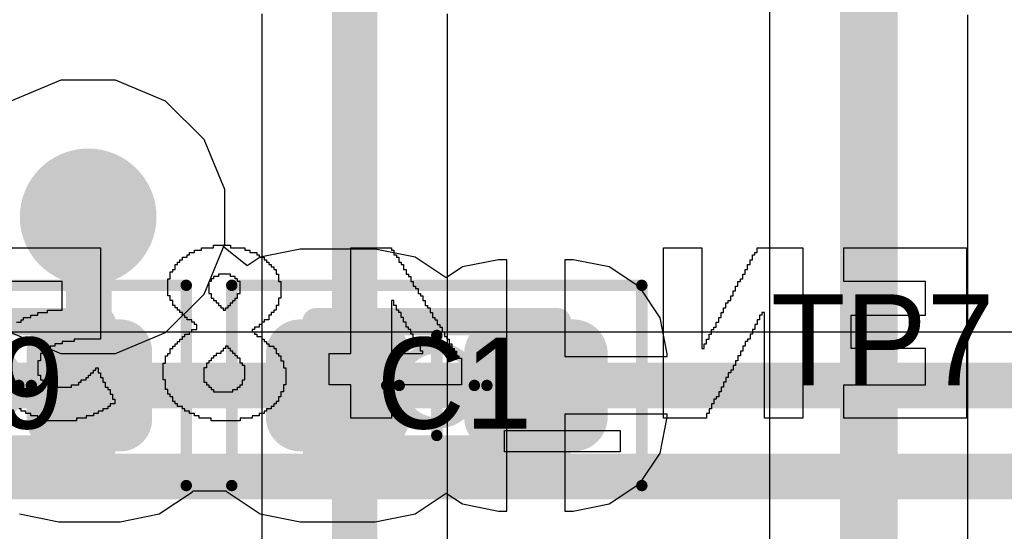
# Model space of a CAD drawing. Header units: millimetres. Extents: x -0.08 to 3.17, y -0.08 to 4.88.
# Tile 179 of 256: x 1.09 to 1.26, y 3.02 to 3.11. Entities that reach past the tile are written whole.
import ezdxf

# ---------------------------------------------------------------- set-up
doc = ezdxf.new("R2010")
doc.units = ezdxf.units.MM
doc.header["$MEASUREMENT"] = 0
for name, color, linetype in [('BottomLayer', 5, 'Continuous'), ('BottomOverlay', 54, 'Continuous'), ('Mechanical13', 56, 'Continuous'), ('Mechanical15', 56, 'Continuous'), ('Mechanical2', 216, 'Continuous'), ('MidLayer1', 16, 'Continuous'), ('MidLayer2', 76, 'Continuous'), ('MultiLayer', 9, 'Continuous'), ('TopLayer', 1, 'Continuous'), ('TopPaste', 8, 'Continuous'), ('TopSolder', 216, 'Continuous'), ('ViaHoleLayer', 16, 'Continuous')]:
    doc.layers.add(name, color=color, linetype=linetype)

# ---------------------------------------------------------------- blocks, each defined once
blk = doc.blocks.new('CAP_0402_532')
at = {"layer": 'Mechanical13', "const_width": 0.00472}
for points in [[(-0.02087, 0.01102), (0.02087, 0.01102)], [(-0.02087, -0.01102), (-0.02087, 0.01102)], [(0.02087, -0.01102), (0.02087, 0.01102)], [(-0.02087, -0.01102), (0.02087, -0.01102)]]:
    blk.add_lwpolyline(points, dxfattribs=at)
at = {"layer": 'Mechanical13', "const_width": 0.00236}
for points in [[(-0.02205, 0.01102, 1), (-0.01969, 0.01102, 1)], [(-0.02205, 0.01102, 1), (-0.01969, 0.01102, 1)], [(0.01969, 0.01102, 1), (0.02205, 0.01102, 1)], [(0.01969, 0.01102, 1), (0.02205, 0.01102, 1)], [(-0.02205, -0.01102, 1), (-0.01969, -0.01102, 1)], [(-0.02205, -0.01102, 1), (-0.01969, -0.01102, 1)], [(0.01969, -0.01102, 1), (0.02205, -0.01102, 1)], [(0.01969, -0.01102, 1), (0.02205, -0.01102, 1)]]:
    blk.add_lwpolyline(points, format="xyb", close=True, dxfattribs=at)
at = {"layer": 'Mechanical15', "const_width": 0.00197}
for points in [[(-0.03543, 0.01732), (0.03543, 0.01732)], [(-0.03543, -0.01732), (-0.03543, 0.01732)], [(0.03543, -0.01732), (0.03543, 0.01732)], [(0, -0.00866), (0, 0.00866)], [(-0.00866, 0), (0.00866, 0)], [(-0.03543, -0.01732), (0.03543, -0.01732)]]:
    blk.add_lwpolyline(points, dxfattribs=at)
at = {"layer": 'Mechanical15'}
for points, const_width in [([(-0.03593, 0.01732, 1), (-0.03494, 0.01732, 1)], 0.000984), ([(-0.03593, 0.01732, 1), (-0.03494, 0.01732, 1)], 0.000984), ([(0.03494, 0.01732, 1), (0.03593, 0.01732, 1)], 0.000984), ([(0.03494, 0.01732, 1), (0.03593, 0.01732, 1)], 0.000984), ([(-0.00049, 0.00866, 1), (0.00049, 0.00866, 1)], 0.000984), ([(0.0065, 0, 1), (-0.0065, 0, 1)], 0.00197), ([(-0.00915, 0, 1), (-0.00817, 0, 1)], 0.000984), ([(-0.00699, 0, 1), (-0.006, 0, 1)], 0.000984), ([(0.006, 0, 1), (0.00699, 0, 1)], 0.000984), ([(0.00817, 0, 1), (0.00915, 0, 1)], 0.000984), ([(-0.00049, -0.00866, 1), (0.00049, -0.00866, 1)], 0.000984), ([(-0.03593, -0.01732, 1), (-0.03494, -0.01732, 1)], 0.000984), ([(-0.03593, -0.01732, 1), (-0.03494, -0.01732, 1)], 0.000984), ([(0.03494, -0.01732, 1), (0.03593, -0.01732, 1)], 0.000984), ([(0.03494, -0.01732, 1), (0.03593, -0.01732, 1)], 0.000984)]:
    blk.add_lwpolyline(points, format="xyb", close=True, dxfattribs=dict(at, const_width=const_width))
at = {"layer": 'TopLayer', "const_width": 0.00594}
for points in [[(-0.02656, 0.00548, 1), (-0.02062, 0.00548, 1)], [(-0.01363, 0.00548, 1), (-0.00769, 0.00548, 1)], [(0.00769, 0.00548, 1), (0.01363, 0.00548, 1)], [(0.02062, 0.00548, 1), (0.02656, 0.00548, 1)], [(-0.02656, -0.00548, 1), (-0.02062, -0.00548, 1)], [(-0.01363, -0.00548, 1), (-0.00769, -0.00548, 1)], [(0.00769, -0.00548, 1), (0.01363, -0.00548, 1)], [(0.02062, -0.00548, 1), (0.02656, -0.00548, 1)]]:
    blk.add_lwpolyline(points, format="xyb", close=True, dxfattribs=at)
at = {"layer": 'TopLayer'}
for points in [[(-0.01066, 0.01142), (-0.02359, 0.01142), (-0.01066, -0.01142), (-0.02359, -0.01142)], [(0.01066, -0.01142), (0.02359, -0.01142), (0.01066, 0.01142), (0.02359, 0.01142)], [(-0.00472, 0.00548), (-0.02953, 0.00548), (-0.00472, -0.00548), (-0.02953, -0.00548)], [(0.00472, -0.00548), (0.02953, -0.00548), (0.00472, 0.00548), (0.02953, 0.00548)]]:
    blk.add_solid(points, dxfattribs=at)
at = {"layer": 'TopPaste', "const_width": 0.00594}
for points in [[(-0.02656, 0.00548, 1), (-0.02062, 0.00548, 1)], [(-0.01363, 0.00548, 1), (-0.00769, 0.00548, 1)], [(0.00769, 0.00548, 1), (0.01363, 0.00548, 1)], [(0.02062, 0.00548, 1), (0.02656, 0.00548, 1)], [(-0.02656, -0.00548, 1), (-0.02062, -0.00548, 1)], [(-0.01363, -0.00548, 1), (-0.00769, -0.00548, 1)], [(0.00769, -0.00548, 1), (0.01363, -0.00548, 1)], [(0.02062, -0.00548, 1), (0.02656, -0.00548, 1)]]:
    blk.add_lwpolyline(points, format="xyb", close=True, dxfattribs=at)
at = {"layer": 'TopPaste'}
for points in [[(-0.01066, 0.01142), (-0.02359, 0.01142), (-0.01066, -0.01142), (-0.02359, -0.01142)], [(0.01066, -0.01142), (0.02359, -0.01142), (0.01066, 0.01142), (0.02359, 0.01142)], [(-0.00472, 0.00548), (-0.02953, 0.00548), (-0.00472, -0.00548), (-0.02953, -0.00548)], [(0.00472, -0.00548), (0.02953, -0.00548), (0.00472, 0.00548), (0.02953, 0.00548)]]:
    blk.add_solid(points, dxfattribs=at)
at = {"layer": 'TopSolder', "const_width": 0.00594}
for points in [[(-0.02656, 0.00548, 1), (-0.02062, 0.00548, 1)], [(-0.01363, 0.00548, 1), (-0.00769, 0.00548, 1)], [(0.00769, 0.00548, 1), (0.01363, 0.00548, 1)], [(0.02062, 0.00548, 1), (0.02656, 0.00548, 1)], [(-0.02656, -0.00548, 1), (-0.02062, -0.00548, 1)], [(-0.01363, -0.00548, 1), (-0.00769, -0.00548, 1)], [(0.00769, -0.00548, 1), (0.01363, -0.00548, 1)], [(0.02062, -0.00548, 1), (0.02656, -0.00548, 1)]]:
    blk.add_lwpolyline(points, format="xyb", close=True, dxfattribs=at)
at = {"layer": 'TopSolder'}
for points in [[(-0.01066, 0.01142), (-0.02359, 0.01142), (-0.01066, -0.01142), (-0.02359, -0.01142)], [(0.01066, -0.01142), (0.02359, -0.01142), (0.01066, 0.01142), (0.02359, 0.01142)], [(-0.00472, 0.00548), (-0.02953, 0.00548), (-0.00472, -0.00548), (-0.02953, -0.00548)], [(0.00472, -0.00548), (0.02953, -0.00548), (0.00472, 0.00548), (0.02953, 0.00548)]]:
    blk.add_solid(points, dxfattribs=at)
blk = doc.blocks.new('RES_0402_538')
at = {"layer": 'Mechanical13', "const_width": 0.00472}
for points in [[(-0.02087, 0.01102), (0.02087, 0.01102)], [(-0.02087, -0.01102), (-0.02087, 0.01102)], [(0.02087, -0.01102), (0.02087, 0.01102)], [(-0.02087, -0.01102), (0.02087, -0.01102)]]:
    blk.add_lwpolyline(points, dxfattribs=at)
at = {"layer": 'Mechanical13', "const_width": 0.00236}
for points in [[(-0.02205, 0.01102, 1), (-0.01969, 0.01102, 1)], [(-0.02205, 0.01102, 1), (-0.01969, 0.01102, 1)], [(0.01969, 0.01102, 1), (0.02205, 0.01102, 1)], [(0.01969, 0.01102, 1), (0.02205, 0.01102, 1)], [(-0.02205, -0.01102, 1), (-0.01969, -0.01102, 1)], [(-0.02205, -0.01102, 1), (-0.01969, -0.01102, 1)], [(0.01969, -0.01102, 1), (0.02205, -0.01102, 1)], [(0.01969, -0.01102, 1), (0.02205, -0.01102, 1)]]:
    blk.add_lwpolyline(points, format="xyb", close=True, dxfattribs=at)
at = {"layer": 'Mechanical15', "const_width": 0.00197}
for points in [[(-0.03543, 0.01732), (0.03543, 0.01732)], [(-0.03543, -0.01732), (-0.03543, 0.01732)], [(0.03543, -0.01732), (0.03543, 0.01732)], [(0, -0.00866), (0, 0.00866)], [(-0.00866, 0), (0.00866, 0)], [(-0.03543, -0.01732), (0.03543, -0.01732)]]:
    blk.add_lwpolyline(points, dxfattribs=at)
at = {"layer": 'Mechanical15'}
for points, const_width in [([(-0.03593, 0.01732, 1), (-0.03494, 0.01732, 1)], 0.000984), ([(-0.03593, 0.01732, 1), (-0.03494, 0.01732, 1)], 0.000984), ([(0.03494, 0.01732, 1), (0.03593, 0.01732, 1)], 0.000984), ([(0.03494, 0.01732, 1), (0.03593, 0.01732, 1)], 0.000984), ([(-0.00049, 0.00866, 1), (0.00049, 0.00866, 1)], 0.000984), ([(0.0065, 0, 1), (-0.0065, 0, 1)], 0.00197), ([(-0.00915, 0, 1), (-0.00817, 0, 1)], 0.000984), ([(-0.00699, 0, 1), (-0.006, 0, 1)], 0.000984), ([(0.006, 0, 1), (0.00699, 0, 1)], 0.000984), ([(0.00817, 0, 1), (0.00915, 0, 1)], 0.000984), ([(-0.00049, -0.00866, 1), (0.00049, -0.00866, 1)], 0.000984), ([(-0.03593, -0.01732, 1), (-0.03494, -0.01732, 1)], 0.000984), ([(-0.03593, -0.01732, 1), (-0.03494, -0.01732, 1)], 0.000984), ([(0.03494, -0.01732, 1), (0.03593, -0.01732, 1)], 0.000984), ([(0.03494, -0.01732, 1), (0.03593, -0.01732, 1)], 0.000984)]:
    blk.add_lwpolyline(points, format="xyb", close=True, dxfattribs=dict(at, const_width=const_width))
at = {"layer": 'TopLayer', "const_width": 0.00552}
for points in [[(-0.02677, 0.0059, 1), (-0.02125, 0.0059, 1)], [(-0.01616, 0.0059, 1), (-0.01063, 0.0059, 1)], [(0.01063, 0.0059, 1), (0.01616, 0.0059, 1)], [(0.02125, 0.0059, 1), (0.02677, 0.0059, 1)], [(-0.02677, -0.0059, 1), (-0.02125, -0.0059, 1)], [(-0.01616, -0.0059, 1), (-0.01063, -0.0059, 1)], [(0.01063, -0.0059, 1), (0.01616, -0.0059, 1)], [(0.02125, -0.0059, 1), (0.02677, -0.0059, 1)]]:
    blk.add_lwpolyline(points, format="xyb", close=True, dxfattribs=at)
at = {"layer": 'TopLayer'}
for points in [[(-0.0134, 0.01142), (-0.02401, 0.01142), (-0.0134, -0.01142), (-0.02401, -0.01142)], [(0.0134, -0.01142), (0.02401, -0.01142), (0.0134, 0.01142), (0.02401, 0.01142)], [(-0.00787, 0.0059), (-0.02953, 0.0059), (-0.00787, -0.0059), (-0.02953, -0.0059)], [(0.00787, -0.0059), (0.02953, -0.0059), (0.00787, 0.0059), (0.02953, 0.0059)]]:
    blk.add_solid(points, dxfattribs=at)
at = {"layer": 'TopPaste', "const_width": 0.00552}
for points in [[(-0.02677, 0.0059, 1), (-0.02125, 0.0059, 1)], [(-0.01616, 0.0059, 1), (-0.01063, 0.0059, 1)], [(0.01063, 0.0059, 1), (0.01616, 0.0059, 1)], [(0.02125, 0.0059, 1), (0.02677, 0.0059, 1)], [(-0.02677, -0.0059, 1), (-0.02125, -0.0059, 1)], [(-0.01616, -0.0059, 1), (-0.01063, -0.0059, 1)], [(0.01063, -0.0059, 1), (0.01616, -0.0059, 1)], [(0.02125, -0.0059, 1), (0.02677, -0.0059, 1)]]:
    blk.add_lwpolyline(points, format="xyb", close=True, dxfattribs=at)
at = {"layer": 'TopPaste'}
for points in [[(-0.0134, 0.01142), (-0.02401, 0.01142), (-0.0134, -0.01142), (-0.02401, -0.01142)], [(0.0134, -0.01142), (0.02401, -0.01142), (0.0134, 0.01142), (0.02401, 0.01142)], [(-0.00787, 0.0059), (-0.02953, 0.0059), (-0.00787, -0.0059), (-0.02953, -0.0059)], [(0.00787, -0.0059), (0.02953, -0.0059), (0.00787, 0.0059), (0.02953, 0.0059)]]:
    blk.add_solid(points, dxfattribs=at)
at = {"layer": 'TopSolder', "const_width": 0.00552}
for points in [[(-0.02677, 0.0059, 1), (-0.02125, 0.0059, 1)], [(-0.01616, 0.0059, 1), (-0.01063, 0.0059, 1)], [(0.01063, 0.0059, 1), (0.01616, 0.0059, 1)], [(0.02125, 0.0059, 1), (0.02677, 0.0059, 1)], [(-0.02677, -0.0059, 1), (-0.02125, -0.0059, 1)], [(-0.01616, -0.0059, 1), (-0.01063, -0.0059, 1)], [(0.01063, -0.0059, 1), (0.01616, -0.0059, 1)], [(0.02125, -0.0059, 1), (0.02677, -0.0059, 1)]]:
    blk.add_lwpolyline(points, format="xyb", close=True, dxfattribs=at)
at = {"layer": 'TopSolder'}
for points in [[(-0.0134, 0.01142), (-0.02401, 0.01142), (-0.0134, -0.01142), (-0.02401, -0.01142)], [(0.0134, -0.01142), (0.02401, -0.01142), (0.0134, 0.01142), (0.02401, 0.01142)], [(-0.00787, 0.0059), (-0.02953, 0.0059), (-0.00787, -0.0059), (-0.02953, -0.0059)], [(0.00787, -0.0059), (0.02953, -0.0059), (0.00787, 0.0059), (0.02953, 0.0059)]]:
    blk.add_solid(points, dxfattribs=at)

msp = doc.modelspace()

# ---------------------------------------------------------------- linework, layer by layer
at = {"layer": 'BottomLayer'}
for p, q in [((1.13117, 3.10761), (1.13117, 2.89988)), ((1.16328, 2.90653), (1.16328, 3.10761)), ((1.09646, 3.0961), (1.08778, 3.09251)), ((1.10586, 3.0961), (1.09646, 3.0961)), ((1.11454, 3.09251), (1.10586, 3.0961)), ((1.12119, 3.08586), (1.11454, 3.09251)), ((1.12478, 3.07718), (1.12119, 3.08586)), ((1.12478, 3.06778), (1.12478, 3.07718)), ((1.12119, 3.0591), (1.12478, 3.06778)), ((1.11454, 3.05246), (1.12119, 3.0591)), ((1.08778, 3.05246), (1.09646, 3.04886)), ((1.10586, 3.04886), (1.11454, 3.05246)), ((1.09646, 3.04886), (1.10586, 3.04886))]:
    msp.add_line(p, q, dxfattribs=at)
at = {"layer": 'BottomLayer', "const_width": 0.00787}
msp.add_lwpolyline([(1.14723, 2.89988), (1.14723, 3.21003)], dxfattribs=at)
at = {"layer": 'BottomLayer', "const_width": 0.01181}
msp.add_lwpolyline([(1.09526, 3.07248, 1), (1.10707, 3.07248, 1)], format="xyb", close=True, dxfattribs=at)
at = {"layer": 'BottomOverlay'}
for p, q in [((1.08626, 3.06713), (1.1033, 3.06713)), ((1.1033, 3.06713), (1.1033, 3.05715)), ((1.11952, 3.0663), (1.11952, 3.06672)), ((1.11952, 3.06672), (1.12076, 3.06672)), ((1.12076, 3.06672), (1.12076, 3.06713)), ((1.12076, 3.06713), (1.12284, 3.06713)), ((1.12284, 3.06713), (1.12284, 3.06755)), ((1.12284, 3.06755), (1.12575, 3.06755)), ((1.12575, 3.06755), (1.12575, 3.06713)), ((1.12575, 3.06713), (1.12825, 3.06713)), ((1.12825, 3.06713), (1.12825, 3.06672)), ((1.12825, 3.06672), (1.12908, 3.06672)), ((1.12908, 3.06672), (1.12908, 3.0663)), ((1.14654, 3.04884), (1.14654, 3.06713)), ((1.14654, 3.06713), (1.1536, 3.06713)), ((1.1536, 3.06713), (1.1536, 3.06672)), ((1.1536, 3.06672), (1.15402, 3.06672)), ((1.15402, 3.06672), (1.15402, 3.06588)), ((1.20058, 3.03762), (1.20058, 3.06713)), ((1.20058, 3.06713), (1.20723, 3.06713)), ((1.20723, 3.06713), (1.20723, 3.04967)), ((1.21679, 3.0663), (1.21679, 3.06713)), ((1.21679, 3.06713), (1.22469, 3.06713)), ((1.22469, 3.06713), (1.22469, 3.03762)), ((1.23176, 3.06339), (1.23176, 3.06713)), ((1.23176, 3.06713), (1.25296, 3.06713)), ((1.25296, 3.06713), (1.25296, 3.03762)), ((1.11702, 3.06464), (1.11702, 3.06505)), ((1.11702, 3.06505), (1.11744, 3.06505)), ((1.11744, 3.06505), (1.11744, 3.06547)), ((1.11744, 3.06547), (1.11827, 3.06547)), ((1.11827, 3.06547), (1.11827, 3.06588)), ((1.11827, 3.06588), (1.11868, 3.06588)), ((1.11868, 3.06588), (1.11868, 3.0663)), ((1.11868, 3.0663), (1.11952, 3.0663)), ((1.12908, 3.0663), (1.12949, 3.0663)), ((1.12949, 3.0663), (1.12991, 3.0663)), ((1.12991, 3.0663), (1.13032, 3.0663)), ((1.13032, 3.0663), (1.13032, 3.06588)), ((1.13032, 3.06588), (1.13074, 3.06588)), ((1.13074, 3.06588), (1.13074, 3.06547)), ((1.13074, 3.06547), (1.13157, 3.06547)), ((1.13157, 3.06547), (1.13157, 3.06505)), ((1.13157, 3.06505), (1.13199, 3.06505)), ((1.13199, 3.06505), (1.13199, 3.06464)), ((1.15402, 3.06588), (1.15444, 3.06588)), ((1.15444, 3.06588), (1.15444, 3.06547)), ((1.15444, 3.06547), (1.15485, 3.06547)), ((1.15485, 3.06547), (1.15485, 3.06464)), ((1.21555, 3.06422), (1.21555, 3.06505)), ((1.21555, 3.06505), (1.21596, 3.06505)), ((1.21596, 3.06547), (1.21596, 3.06588)), ((1.21596, 3.06588), (1.21638, 3.06588)), ((1.21596, 3.06505), (1.21596, 3.06547)), ((1.21638, 3.06588), (1.21638, 3.0663)), ((1.21638, 3.0663), (1.21679, 3.0663)), ((1.11577, 3.06297), (1.11577, 3.06339)), ((1.11577, 3.06339), (1.11619, 3.06339)), ((1.11619, 3.06339), (1.11619, 3.06422)), ((1.11619, 3.06422), (1.11661, 3.06422)), ((1.11661, 3.06422), (1.11661, 3.06464)), ((1.11661, 3.06464), (1.11702, 3.06464)), ((1.13199, 3.06464), (1.1324, 3.06464)), ((1.1324, 3.06464), (1.1324, 3.06422)), ((1.1324, 3.06422), (1.13282, 3.06422)), ((1.13282, 3.06422), (1.13282, 3.06381)), ((1.13282, 3.06381), (1.13323, 3.06381)), ((1.13323, 3.06381), (1.13323, 3.06339)), ((1.13323, 3.06339), (1.13365, 3.06339)), ((1.13365, 3.06339), (1.13365, 3.06256)), ((1.15485, 3.06464), (1.15527, 3.06464)), ((1.15527, 3.06464), (1.15527, 3.06422)), ((1.15527, 3.06422), (1.15568, 3.06422)), ((1.15568, 3.06422), (1.15568, 3.06339)), ((1.15568, 3.06339), (1.1561, 3.06339)), ((1.1561, 3.06339), (1.1561, 3.06256)), ((1.21471, 3.06256), (1.21471, 3.06339)), ((1.21471, 3.06339), (1.21513, 3.06339)), ((1.21513, 3.06339), (1.21513, 3.06422)), ((1.21513, 3.06422), (1.21555, 3.06422)), ((1.23176, 3.06297), (1.23176, 3.06339)), ((1.11494, 3.05882), (1.11494, 3.06173)), ((1.11494, 3.06173), (1.11536, 3.06173)), ((1.11536, 3.06173), (1.11536, 3.06297)), ((1.11536, 3.06297), (1.11577, 3.06297)), ((1.12284, 3.06173), (1.12243, 3.06173)), ((1.12243, 3.06173), (1.12243, 3.06131)), ((1.12367, 3.06214), (1.12284, 3.06214)), ((1.12284, 3.06214), (1.12284, 3.06173)), ((1.12575, 3.06256), (1.12367, 3.06256)), ((1.12367, 3.06256), (1.12367, 3.06214)), ((1.12575, 3.06214), (1.12575, 3.06256)), ((1.12658, 3.06214), (1.12575, 3.06214)), ((1.12658, 3.06173), (1.12658, 3.06214)), ((1.127, 3.06173), (1.12658, 3.06173)), ((1.127, 3.06131), (1.127, 3.06173)), ((1.13365, 3.06256), (1.13407, 3.06256)), ((1.13407, 3.06256), (1.13407, 3.06131)), ((1.1561, 3.06256), (1.15651, 3.06256)), ((1.15651, 3.06256), (1.15651, 3.06214)), ((1.15651, 3.06214), (1.15693, 3.06214)), ((1.15693, 3.06214), (1.15693, 3.06131)), ((1.21388, 3.06131), (1.21388, 3.06173)), ((1.21388, 3.06173), (1.2143, 3.06173)), ((1.2143, 3.06173), (1.2143, 3.06256)), ((1.2143, 3.06256), (1.21471, 3.06256)), ((1.23176, 3.06131), (1.23176, 3.06297)), ((1.09665, 3.06131), (1.08626, 3.06131)), ((1.09665, 3.05632), (1.09665, 3.06131)), ((1.12243, 3.06131), (1.12201, 3.06131)), ((1.12201, 3.06131), (1.12201, 3.05923)), ((1.12741, 3.06131), (1.127, 3.06131)), ((1.12741, 3.05923), (1.12741, 3.06131)), ((1.13407, 3.06131), (1.13448, 3.06131)), ((1.13448, 3.06131), (1.13448, 3.0584)), ((1.15693, 3.06131), (1.15735, 3.06131)), ((1.15735, 3.06131), (1.15735, 3.06048)), ((1.15735, 3.06048), (1.15776, 3.06048)), ((1.15776, 3.06048), (1.15776, 3.06006)), ((1.15776, 3.06006), (1.15818, 3.06006)), ((1.15818, 3.06006), (1.15818, 3.05923)), ((1.21305, 3.05965), (1.21305, 3.06048)), ((1.21305, 3.06048), (1.21347, 3.06048)), ((1.21347, 3.06048), (1.21347, 3.06131)), ((1.21347, 3.06131), (1.21388, 3.06131)), ((1.24589, 3.06131), (1.23176, 3.06131)), ((1.24589, 3.05549), (1.24589, 3.06131)), ((1.11536, 3.05882), (1.11494, 3.05882)), ((1.11536, 3.05799), (1.11536, 3.05882)), ((1.12201, 3.05923), (1.12243, 3.05923)), ((1.12243, 3.05923), (1.12243, 3.0584)), ((1.12243, 3.0584), (1.12284, 3.0584)), ((1.12284, 3.0584), (1.12284, 3.05799)), ((1.12658, 3.0584), (1.127, 3.0584)), ((1.12658, 3.05799), (1.12658, 3.0584)), ((1.127, 3.0584), (1.127, 3.05923)), ((1.127, 3.05923), (1.12741, 3.05923)), ((1.13448, 3.0584), (1.13407, 3.0584)), ((1.13407, 3.0584), (1.13407, 3.05715)), ((1.15818, 3.05923), (1.15859, 3.05923)), ((1.15859, 3.05923), (1.15859, 3.05882)), ((1.15859, 3.05882), (1.15901, 3.05882)), ((1.15901, 3.05882), (1.15901, 3.05799)), ((1.21222, 3.05799), (1.21222, 3.05882)), ((1.21222, 3.05882), (1.21264, 3.05882)), ((1.21264, 3.05882), (1.21264, 3.05965)), ((1.21264, 3.05965), (1.21305, 3.05965)), ((1.09416, 3.05591), (1.09416, 3.05632)), ((1.09416, 3.05632), (1.09665, 3.05632)), ((1.1033, 3.05715), (1.1033, 3.05674)), ((1.1033, 3.05674), (1.1033, 3.05133)), ((1.11577, 3.05799), (1.11536, 3.05799)), ((1.11577, 3.05715), (1.11577, 3.05799)), ((1.11619, 3.05715), (1.11577, 3.05715)), ((1.11619, 3.05674), (1.11619, 3.05715)), ((1.11661, 3.05674), (1.11619, 3.05674)), ((1.11661, 3.05632), (1.11661, 3.05674)), ((1.11702, 3.05632), (1.11661, 3.05632)), ((1.11702, 3.05591), (1.11702, 3.05632)), ((1.12284, 3.05799), (1.12326, 3.05799)), ((1.12326, 3.05799), (1.12326, 3.05757)), ((1.12326, 3.05757), (1.12367, 3.05757)), ((1.12367, 3.05757), (1.12367, 3.05715)), ((1.12367, 3.05715), (1.12409, 3.05715)), ((1.12409, 3.05715), (1.12409, 3.05674)), ((1.12409, 3.05674), (1.1245, 3.05674)), ((1.1245, 3.05674), (1.1245, 3.05632)), ((1.1245, 3.05632), (1.12492, 3.05632)), ((1.12492, 3.05632), (1.12492, 3.05674)), ((1.12492, 3.05674), (1.12534, 3.05674)), ((1.12534, 3.05674), (1.12534, 3.05715)), ((1.12534, 3.05715), (1.12575, 3.05715)), ((1.12575, 3.05715), (1.12575, 3.05757)), ((1.12575, 3.05757), (1.12617, 3.05757)), ((1.12617, 3.05757), (1.12617, 3.05799)), ((1.12617, 3.05799), (1.12658, 3.05799)), ((1.13365, 3.05632), (1.13323, 3.05632)), ((1.13323, 3.05632), (1.13323, 3.05591)), ((1.13407, 3.05715), (1.13365, 3.05715)), ((1.13365, 3.05715), (1.13365, 3.05632)), ((1.15402, 3.05799), (1.1536, 3.05799)), ((1.1536, 3.05799), (1.1536, 3.05133)), ((1.15402, 3.05715), (1.15402, 3.05799)), ((1.15444, 3.05715), (1.15402, 3.05715)), ((1.15444, 3.05632), (1.15444, 3.05715)), ((1.15485, 3.05632), (1.15444, 3.05632)), ((1.15485, 3.05591), (1.15485, 3.05632)), ((1.15901, 3.05799), (1.15942, 3.05799)), ((1.15942, 3.05799), (1.15942, 3.05715)), ((1.15942, 3.05715), (1.15984, 3.05715)), ((1.15984, 3.05715), (1.15984, 3.05674)), ((1.15984, 3.05674), (1.16026, 3.05674)), ((1.16026, 3.05674), (1.16026, 3.05591)), ((1.21097, 3.05591), (1.21097, 3.05674)), ((1.21097, 3.05674), (1.21139, 3.05674)), ((1.21139, 3.05674), (1.21139, 3.05757)), ((1.21139, 3.05757), (1.2118, 3.05757)), ((1.2118, 3.05757), (1.2118, 3.05799)), ((1.2118, 3.05799), (1.21222, 3.05799)), ((1.08958, 3.05424), (1.08958, 3.05466)), ((1.08958, 3.05466), (1.09, 3.05466)), ((1.09, 3.05466), (1.09, 3.05508)), ((1.09, 3.05508), (1.09125, 3.05508)), ((1.09125, 3.05508), (1.09125, 3.05549)), ((1.09125, 3.05549), (1.09249, 3.05549)), ((1.09249, 3.05549), (1.09249, 3.05591)), ((1.09249, 3.05591), (1.09416, 3.05591)), ((1.11744, 3.05591), (1.11702, 3.05591)), ((1.11744, 3.05549), (1.11744, 3.05591)), ((1.11785, 3.05549), (1.11744, 3.05549)), ((1.11785, 3.05508), (1.11785, 3.05549)), ((1.11827, 3.05508), (1.11785, 3.05508)), ((1.11827, 3.05466), (1.11827, 3.05508)), ((1.1191, 3.05466), (1.11827, 3.05466)), ((1.1191, 3.05424), (1.1191, 3.05466)), ((1.1324, 3.05466), (1.13157, 3.05466)), ((1.13157, 3.05466), (1.13157, 3.05424)), ((1.13282, 3.05549), (1.1324, 3.05549)), ((1.1324, 3.05549), (1.1324, 3.05466)), ((1.13323, 3.05591), (1.13282, 3.05591)), ((1.13282, 3.05591), (1.13282, 3.05549)), ((1.15527, 3.05591), (1.15485, 3.05591)), ((1.15527, 3.05508), (1.15527, 3.05591)), ((1.15568, 3.05508), (1.15527, 3.05508)), ((1.15568, 3.05424), (1.15568, 3.05508)), ((1.16026, 3.05591), (1.16067, 3.05591)), ((1.16067, 3.05591), (1.16067, 3.05508)), ((1.16067, 3.05508), (1.16109, 3.05508)), ((1.16109, 3.05508), (1.16109, 3.05466)), ((1.16109, 3.05466), (1.1615, 3.05466)), ((1.1615, 3.05466), (1.1615, 3.05383)), ((1.21014, 3.05424), (1.21014, 3.05508)), ((1.21014, 3.05508), (1.21056, 3.05508)), ((1.21056, 3.05508), (1.21056, 3.05591)), ((1.21056, 3.05591), (1.21097, 3.05591)), ((1.21721, 3.05466), (1.21679, 3.05466)), ((1.21679, 3.05466), (1.21679, 3.05383)), ((1.21762, 3.05549), (1.21721, 3.05549)), ((1.21721, 3.05549), (1.21721, 3.05466)), ((1.21804, 3.05591), (1.21762, 3.05591)), ((1.21762, 3.05591), (1.21762, 3.05549)), ((1.21804, 3.03762), (1.21804, 3.05591)), ((1.23301, 3.04967), (1.23301, 3.05549)), ((1.23301, 3.05549), (1.24589, 3.05549)), ((1.08875, 3.05424), (1.08958, 3.05424)), ((1.11952, 3.05424), (1.1191, 3.05424)), ((1.1191, 3.05258), (1.1191, 3.053)), ((1.1191, 3.053), (1.11993, 3.053)), ((1.11952, 3.05383), (1.11952, 3.05424)), ((1.11993, 3.05383), (1.11952, 3.05383)), ((1.11993, 3.053), (1.11993, 3.05383)), ((1.12991, 3.053), (1.12949, 3.053)), ((1.12949, 3.053), (1.12949, 3.05258)), ((1.13074, 3.05341), (1.12991, 3.05341)), ((1.12991, 3.05341), (1.12991, 3.053)), ((1.13116, 3.05383), (1.13074, 3.05383)), ((1.13074, 3.05383), (1.13074, 3.05341)), ((1.13157, 3.05424), (1.13116, 3.05424)), ((1.13116, 3.05424), (1.13116, 3.05383)), ((1.1561, 3.05424), (1.15568, 3.05424)), ((1.1561, 3.05341), (1.1561, 3.05424)), ((1.15651, 3.05341), (1.1561, 3.05341)), ((1.15651, 3.053), (1.15651, 3.05341)), ((1.15693, 3.053), (1.15651, 3.053)), ((1.15693, 3.05217), (1.15693, 3.053)), ((1.1615, 3.05383), (1.16192, 3.05383)), ((1.16192, 3.05383), (1.16192, 3.05341)), ((1.16192, 3.05341), (1.16233, 3.05341)), ((1.16233, 3.05341), (1.16233, 3.05258)), ((1.20889, 3.05217), (1.20889, 3.053)), ((1.20889, 3.053), (1.20931, 3.053)), ((1.20931, 3.053), (1.20931, 3.05341)), ((1.20931, 3.05341), (1.20973, 3.05341)), ((1.20973, 3.05341), (1.20973, 3.05424)), ((1.20973, 3.05424), (1.21014, 3.05424)), ((1.21638, 3.053), (1.21596, 3.053)), ((1.21596, 3.053), (1.21596, 3.05217)), ((1.21679, 3.05383), (1.21638, 3.05383)), ((1.21638, 3.05383), (1.21638, 3.053)), ((1.1033, 3.05133), (1.09873, 3.05133)), ((1.09873, 3.05133), (1.09873, 3.05092)), ((1.11702, 3.05092), (1.11702, 3.05133)), ((1.11702, 3.05133), (1.11744, 3.05133)), ((1.11744, 3.05133), (1.11744, 3.05175)), ((1.11744, 3.05175), (1.11785, 3.05175)), ((1.11785, 3.05175), (1.11785, 3.05217)), ((1.11785, 3.05217), (1.11868, 3.05217)), ((1.11868, 3.05217), (1.11868, 3.05258)), ((1.11868, 3.05258), (1.1191, 3.05258)), ((1.12949, 3.05258), (1.12991, 3.05258)), ((1.12991, 3.05258), (1.12991, 3.05217)), ((1.12991, 3.05217), (1.13032, 3.05217)), ((1.13032, 3.05217), (1.13032, 3.05175)), ((1.13032, 3.05175), (1.13116, 3.05175)), ((1.13116, 3.05175), (1.13116, 3.05133)), ((1.13116, 3.05133), (1.13157, 3.05133)), ((1.13157, 3.05133), (1.13157, 3.05092)), ((1.1536, 3.05133), (1.1536, 3.05092)), ((1.15735, 3.05217), (1.15693, 3.05217)), ((1.15735, 3.05133), (1.15735, 3.05217)), ((1.15776, 3.05133), (1.15735, 3.05133)), ((1.15776, 3.05092), (1.15776, 3.05133)), ((1.16233, 3.05258), (1.16275, 3.05258)), ((1.16275, 3.05258), (1.16275, 3.05175)), ((1.16275, 3.05175), (1.16317, 3.05175)), ((1.16317, 3.05175), (1.16317, 3.05133)), ((1.16317, 3.05133), (1.16358, 3.05133)), ((1.16358, 3.05133), (1.16358, 3.0505)), ((1.20806, 3.0505), (1.20806, 3.05133)), ((1.20806, 3.05133), (1.20848, 3.05133)), ((1.20848, 3.05133), (1.20848, 3.05217)), ((1.20848, 3.05217), (1.20889, 3.05217)), ((1.21555, 3.05133), (1.21513, 3.05133)), ((1.21513, 3.05133), (1.21513, 3.05092)), ((1.21596, 3.05217), (1.21555, 3.05217)), ((1.21555, 3.05217), (1.21555, 3.05133)), ((1.09457, 3.04967), (1.09374, 3.04967)), ((1.09374, 3.04967), (1.09374, 3.04926)), ((1.0954, 3.05009), (1.09457, 3.05009)), ((1.09457, 3.05009), (1.09457, 3.04967)), ((1.09665, 3.0505), (1.0954, 3.0505)), ((1.0954, 3.0505), (1.0954, 3.05009)), ((1.09873, 3.05092), (1.09665, 3.05092)), ((1.09665, 3.05092), (1.09665, 3.0505)), ((1.11536, 3.04884), (1.11536, 3.04967)), ((1.11536, 3.04967), (1.11577, 3.04967)), ((1.11577, 3.04967), (1.11577, 3.05009)), ((1.11577, 3.05009), (1.11619, 3.05009)), ((1.11619, 3.05009), (1.11619, 3.0505)), ((1.11619, 3.0505), (1.11661, 3.0505)), ((1.11661, 3.0505), (1.11661, 3.05092)), ((1.11661, 3.05092), (1.11702, 3.05092)), ((1.12492, 3.04967), (1.1245, 3.04967)), ((1.1245, 3.04967), (1.1245, 3.04926)), ((1.12534, 3.05009), (1.12492, 3.05009)), ((1.12492, 3.05009), (1.12492, 3.04967)), ((1.12534, 3.04967), (1.12534, 3.05009)), ((1.12575, 3.04967), (1.12534, 3.04967)), ((1.12575, 3.04926), (1.12575, 3.04967)), ((1.13157, 3.05092), (1.13199, 3.05092)), ((1.13199, 3.05092), (1.13199, 3.0505)), ((1.13199, 3.0505), (1.1324, 3.0505)), ((1.1324, 3.0505), (1.1324, 3.05009)), ((1.1324, 3.05009), (1.13323, 3.05009)), ((1.13323, 3.05009), (1.13323, 3.04967)), ((1.13323, 3.04967), (1.13365, 3.04967)), ((1.13365, 3.04967), (1.13365, 3.04884)), ((1.1536, 3.05092), (1.1536, 3.04884)), ((1.15818, 3.05092), (1.15776, 3.05092)), ((1.15818, 3.05009), (1.15818, 3.05092)), ((1.15859, 3.05009), (1.15818, 3.05009)), ((1.15859, 3.04926), (1.15859, 3.05009)), ((1.16358, 3.0505), (1.164, 3.0505)), ((1.164, 3.0505), (1.164, 3.04967)), ((1.164, 3.04967), (1.16441, 3.04967)), ((1.16441, 3.04967), (1.16441, 3.04926)), ((1.20723, 3.04967), (1.20765, 3.04967)), ((1.20765, 3.04967), (1.20765, 3.0505)), ((1.20765, 3.0505), (1.20806, 3.0505)), ((1.21471, 3.05009), (1.2143, 3.05009)), ((1.2143, 3.05009), (1.2143, 3.04926)), ((1.21513, 3.05092), (1.21471, 3.05092)), ((1.21471, 3.05092), (1.21471, 3.05009)), ((1.24589, 3.04967), (1.23301, 3.04967)), ((1.24589, 3.04344), (1.24589, 3.04967)), ((1.09333, 3.04884), (1.09291, 3.04884)), ((1.09291, 3.04884), (1.09291, 3.04759)), ((1.09374, 3.04926), (1.09333, 3.04926)), ((1.09333, 3.04926), (1.09333, 3.04884)), ((1.11453, 3.04718), (1.11453, 3.04842)), ((1.11453, 3.04842), (1.11494, 3.04842)), ((1.11494, 3.04842), (1.11494, 3.04884)), ((1.11494, 3.04884), (1.11536, 3.04884)), ((1.12284, 3.04801), (1.12243, 3.04801)), ((1.12243, 3.04801), (1.12243, 3.04759)), ((1.12326, 3.04842), (1.12284, 3.04842)), ((1.12284, 3.04842), (1.12284, 3.04801)), ((1.12409, 3.04884), (1.12326, 3.04884)), ((1.12326, 3.04884), (1.12326, 3.04842)), ((1.1245, 3.04926), (1.12409, 3.04926)), ((1.12409, 3.04926), (1.12409, 3.04884)), ((1.12617, 3.04926), (1.12575, 3.04926)), ((1.12617, 3.04884), (1.12617, 3.04926)), ((1.12658, 3.04884), (1.12617, 3.04884)), ((1.12658, 3.04842), (1.12658, 3.04884)), ((1.127, 3.04842), (1.12658, 3.04842)), ((1.127, 3.04801), (1.127, 3.04842)), ((1.12741, 3.04801), (1.127, 3.04801)), ((1.12741, 3.04718), (1.12741, 3.04801)), ((1.13365, 3.04884), (1.13407, 3.04884)), ((1.13407, 3.04884), (1.13407, 3.04842)), ((1.13407, 3.04842), (1.13448, 3.04842)), ((1.13448, 3.04842), (1.13448, 3.04759)), ((1.1428, 3.04344), (1.1428, 3.04884)), ((1.1428, 3.04884), (1.14654, 3.04884)), ((1.1536, 3.04884), (1.15901, 3.04884)), ((1.15901, 3.04926), (1.15859, 3.04926)), ((1.15901, 3.04884), (1.15901, 3.04926)), ((1.16441, 3.04926), (1.16483, 3.04926)), ((1.16483, 3.04926), (1.16483, 3.04842)), ((1.16483, 3.04842), (1.16524, 3.04842)), ((1.16524, 3.04842), (1.16524, 3.04801)), ((1.16524, 3.04801), (1.16566, 3.04801)), ((1.16566, 3.04801), (1.16566, 3.04344)), ((1.21388, 3.04842), (1.21347, 3.04842)), ((1.21347, 3.04842), (1.21347, 3.04759)), ((1.2143, 3.04926), (1.21388, 3.04926)), ((1.21388, 3.04926), (1.21388, 3.04842)), ((1.09291, 3.04759), (1.09249, 3.04759)), ((1.09249, 3.04759), (1.09249, 3.0451)), ((1.10247, 3.04593), (1.10247, 3.04635)), ((1.10247, 3.04635), (1.10289, 3.04635)), ((1.10289, 3.04635), (1.10289, 3.04551)), ((1.11411, 3.04427), (1.11411, 3.04718)), ((1.11411, 3.04718), (1.11453, 3.04718)), ((1.12159, 3.04635), (1.12118, 3.04635)), ((1.12118, 3.04635), (1.12118, 3.04385)), ((1.12201, 3.04718), (1.12159, 3.04718)), ((1.12159, 3.04718), (1.12159, 3.04635)), ((1.12243, 3.04759), (1.12201, 3.04759)), ((1.12201, 3.04759), (1.12201, 3.04718)), ((1.12783, 3.04718), (1.12741, 3.04718)), ((1.12783, 3.04676), (1.12783, 3.04718)), ((1.12825, 3.04676), (1.12783, 3.04676)), ((1.12825, 3.04427), (1.12825, 3.04676)), ((1.13448, 3.04759), (1.1349, 3.04759)), ((1.1349, 3.04759), (1.1349, 3.04635)), ((1.1349, 3.04635), (1.13531, 3.04635)), ((1.13531, 3.04635), (1.13531, 3.04344)), ((1.21305, 3.04676), (1.21264, 3.04676)), ((1.21264, 3.04676), (1.21264, 3.04593)), ((1.21347, 3.04759), (1.21305, 3.04759)), ((1.21305, 3.04759), (1.21305, 3.04676)), ((1.09249, 3.0451), (1.09291, 3.0451)), ((1.09291, 3.0451), (1.09291, 3.04427)), ((1.10081, 3.04427), (1.10081, 3.04468)), ((1.10081, 3.04468), (1.10122, 3.04468)), ((1.10122, 3.04468), (1.10122, 3.0451)), ((1.10122, 3.0451), (1.10164, 3.0451)), ((1.10164, 3.0451), (1.10164, 3.04551)), ((1.10164, 3.04551), (1.10206, 3.04551)), ((1.10206, 3.04551), (1.10206, 3.04593)), ((1.10206, 3.04593), (1.10247, 3.04593)), ((1.10289, 3.04551), (1.1033, 3.04551)), ((1.1033, 3.04551), (1.1033, 3.04468)), ((1.1033, 3.04468), (1.10372, 3.04468)), ((1.10372, 3.04468), (1.10372, 3.04385)), ((1.2118, 3.04468), (1.21139, 3.04468)), ((1.21139, 3.04468), (1.21139, 3.04385)), ((1.21222, 3.04551), (1.2118, 3.04551)), ((1.2118, 3.04551), (1.2118, 3.04468)), ((1.21264, 3.04593), (1.21222, 3.04593)), ((1.21222, 3.04593), (1.21222, 3.04551)), ((1.09291, 3.04427), (1.09333, 3.04427)), ((1.09333, 3.04427), (1.09333, 3.04385)), ((1.09333, 3.04385), (1.09416, 3.04385)), ((1.09416, 3.04385), (1.09416, 3.04344)), ((1.09416, 3.04344), (1.09499, 3.04344)), ((1.09499, 3.04344), (1.09499, 3.04302)), ((1.09499, 3.04302), (1.09831, 3.04302)), ((1.09831, 3.04302), (1.09831, 3.04344)), ((1.09831, 3.04344), (1.09956, 3.04344)), ((1.09956, 3.04344), (1.09956, 3.04385)), ((1.09956, 3.04385), (1.09998, 3.04385)), ((1.09998, 3.04385), (1.09998, 3.04427)), ((1.09998, 3.04427), (1.10081, 3.04427)), ((1.10372, 3.04385), (1.10413, 3.04385)), ((1.10413, 3.04385), (1.10413, 3.04302)), ((1.10413, 3.04302), (1.10455, 3.04302)), ((1.10455, 3.04302), (1.10455, 3.0426)), ((1.11453, 3.04427), (1.11411, 3.04427)), ((1.11453, 3.0426), (1.11453, 3.04427)), ((1.12118, 3.04385), (1.12159, 3.04385)), ((1.12159, 3.04385), (1.12159, 3.04344)), ((1.12159, 3.04344), (1.12201, 3.04344)), ((1.12201, 3.04344), (1.12201, 3.04302)), ((1.12201, 3.04302), (1.12243, 3.04302)), ((1.12243, 3.04302), (1.12243, 3.0426)), ((1.127, 3.0426), (1.127, 3.04302)), ((1.127, 3.04302), (1.12741, 3.04302)), ((1.12741, 3.04302), (1.12741, 3.04344)), ((1.12741, 3.04344), (1.12783, 3.04344)), ((1.12783, 3.04344), (1.12783, 3.04427)), ((1.12783, 3.04427), (1.12825, 3.04427)), ((1.13531, 3.04344), (1.1349, 3.04344)), ((1.1349, 3.04344), (1.1349, 3.04219)), ((1.14654, 3.04344), (1.1428, 3.04344)), ((1.14654, 3.03762), (1.14654, 3.04344)), ((1.16566, 3.04344), (1.1536, 3.04344)), ((1.1536, 3.04344), (1.1536, 3.03762)), ((1.21097, 3.04302), (1.21056, 3.04302)), ((1.21056, 3.04302), (1.21056, 3.04219)), ((1.21139, 3.04385), (1.21097, 3.04385)), ((1.21097, 3.04385), (1.21097, 3.04302)), ((1.23176, 3.03762), (1.23176, 3.04344)), ((1.23176, 3.04344), (1.24589, 3.04344)), ((1.10455, 3.0426), (1.10497, 3.0426)), ((1.10497, 3.0426), (1.10497, 3.04177)), ((1.10497, 3.04177), (1.10538, 3.04177)), ((1.10538, 3.04177), (1.10538, 3.04094)), ((1.11494, 3.0426), (1.11453, 3.0426)), ((1.11494, 3.04177), (1.11494, 3.0426)), ((1.11536, 3.04177), (1.11494, 3.04177)), ((1.11536, 3.04136), (1.11536, 3.04177)), ((1.11577, 3.04136), (1.11536, 3.04136)), ((1.11577, 3.04053), (1.11577, 3.04136)), ((1.12243, 3.0426), (1.12284, 3.0426)), ((1.12284, 3.0426), (1.12284, 3.04219)), ((1.12284, 3.04219), (1.12409, 3.04219)), ((1.12409, 3.04219), (1.1245, 3.04219)), ((1.1245, 3.04219), (1.12617, 3.04219)), ((1.12617, 3.04219), (1.12617, 3.0426)), ((1.12617, 3.0426), (1.127, 3.0426)), ((1.13448, 3.04136), (1.13407, 3.04136)), ((1.13407, 3.04136), (1.13407, 3.04053)), ((1.1349, 3.04219), (1.13448, 3.04219)), ((1.13448, 3.04219), (1.13448, 3.04136)), ((1.21014, 3.04136), (1.20973, 3.04136)), ((1.20973, 3.04136), (1.20973, 3.04094)), ((1.21056, 3.04219), (1.21014, 3.04219)), ((1.21014, 3.04219), (1.21014, 3.04136)), ((1.08958, 3.03928), (1.08917, 3.03928)), ((1.08958, 3.03886), (1.08958, 3.03928)), ((1.10455, 3.03928), (1.10372, 3.03928)), ((1.10372, 3.03928), (1.10372, 3.03886)), ((1.10497, 3.03969), (1.10455, 3.03969)), ((1.10455, 3.03969), (1.10455, 3.03928)), ((1.1058, 3.04011), (1.10497, 3.04011)), ((1.10497, 3.04011), (1.10497, 3.03969)), ((1.10538, 3.04094), (1.1058, 3.04094)), ((1.1058, 3.04094), (1.1058, 3.04011)), ((1.11619, 3.04053), (1.11577, 3.04053)), ((1.11619, 3.04011), (1.11619, 3.04053)), ((1.11661, 3.04011), (1.11619, 3.04011)), ((1.11661, 3.03969), (1.11661, 3.04011)), ((1.11744, 3.03969), (1.11661, 3.03969)), ((1.11744, 3.03928), (1.11744, 3.03969)), ((1.11785, 3.03928), (1.11744, 3.03928)), ((1.11785, 3.03886), (1.11785, 3.03928)), ((1.13282, 3.03928), (1.13199, 3.03928)), ((1.13199, 3.03928), (1.13199, 3.03886)), ((1.13323, 3.03969), (1.13282, 3.03969)), ((1.13282, 3.03969), (1.13282, 3.03928)), ((1.13365, 3.04011), (1.13323, 3.04011)), ((1.13323, 3.04011), (1.13323, 3.03969)), ((1.13407, 3.04053), (1.13365, 3.04053)), ((1.13365, 3.04053), (1.13365, 3.04011)), ((1.20889, 3.03928), (1.20848, 3.03928)), ((1.20848, 3.03928), (1.20848, 3.03845)), ((1.20931, 3.04011), (1.20889, 3.04011)), ((1.20889, 3.04011), (1.20889, 3.03928)), ((1.20973, 3.04094), (1.20931, 3.04094)), ((1.20931, 3.04094), (1.20931, 3.04011)), ((1.09042, 3.03886), (1.08958, 3.03886)), ((1.09042, 3.03845), (1.09042, 3.03886)), ((1.09125, 3.03845), (1.09042, 3.03845)), ((1.09125, 3.03803), (1.09125, 3.03845)), ((1.09249, 3.03803), (1.09125, 3.03803)), ((1.09249, 3.03762), (1.09249, 3.03803)), ((1.09374, 3.03762), (1.09249, 3.03762)), ((1.09374, 3.0372), (1.09374, 3.03762)), ((1.10081, 3.03762), (1.09915, 3.03762)), ((1.09915, 3.03762), (1.09915, 3.0372)), ((1.10206, 3.03803), (1.10081, 3.03803)), ((1.10081, 3.03803), (1.10081, 3.03762)), ((1.10289, 3.03845), (1.10206, 3.03845)), ((1.10206, 3.03845), (1.10206, 3.03803)), ((1.10372, 3.03886), (1.10289, 3.03886)), ((1.10289, 3.03886), (1.10289, 3.03845)), ((1.11868, 3.03886), (1.11785, 3.03886)), ((1.11868, 3.03845), (1.11868, 3.03886)), ((1.11952, 3.03845), (1.11868, 3.03845)), ((1.11952, 3.03803), (1.11952, 3.03845)), ((1.12035, 3.03803), (1.11952, 3.03803)), ((1.12035, 3.03762), (1.12035, 3.03803)), ((1.12243, 3.03762), (1.12035, 3.03762)), ((1.12243, 3.0372), (1.12243, 3.03762)), ((1.12949, 3.03762), (1.12741, 3.03762)), ((1.12741, 3.03762), (1.12741, 3.0372)), ((1.13074, 3.03803), (1.12949, 3.03803)), ((1.12949, 3.03803), (1.12949, 3.03762)), ((1.13157, 3.03845), (1.13074, 3.03845)), ((1.13074, 3.03845), (1.13074, 3.03803)), ((1.13199, 3.03886), (1.13157, 3.03886)), ((1.13157, 3.03886), (1.13157, 3.03845)), ((1.15069, 3.03762), (1.14654, 3.03762)), ((1.15111, 3.03762), (1.15069, 3.03762)), ((1.1536, 3.03762), (1.15111, 3.03762)), ((1.20806, 3.03762), (1.20058, 3.03762)), ((1.20848, 3.03845), (1.20806, 3.03845)), ((1.20806, 3.03845), (1.20806, 3.03762)), ((1.22469, 3.03762), (1.21804, 3.03762)), ((1.25296, 3.03762), (1.23176, 3.03762)), ((1.09915, 3.0372), (1.09374, 3.0372)), ((1.12741, 3.0372), (1.12243, 3.0372)), ((1.17314, 3.0318), (1.17314, 3.03554)), ((1.17314, 3.03554), (1.1852, 3.03554)), ((1.1852, 3.03554), (1.18561, 3.03554)), ((1.18561, 3.03554), (1.1931, 3.03554)), ((1.1931, 3.03554), (1.1931, 3.0318)), ((1.1931, 3.0318), (1.17314, 3.0318))]:
    msp.add_line(p, q, dxfattribs=at)
at = {"layer": 'MidLayer1'}
for p, q in [((1.09646, 3.0961), (1.08778, 3.09251)), ((1.10586, 3.0961), (1.09646, 3.0961)), ((1.11454, 3.09251), (1.10586, 3.0961)), ((1.12119, 3.08586), (1.11454, 3.09251)), ((1.12478, 3.07718), (1.12119, 3.08586)), ((1.12478, 3.06778), (1.12478, 3.07718)), ((1.12119, 3.0591), (1.12478, 3.06778)), ((1.11454, 3.05246), (1.12119, 3.0591)), ((1.08778, 3.05246), (1.09646, 3.04886)), ((1.10586, 3.04886), (1.11454, 3.05246)), ((1.09646, 3.04886), (1.10586, 3.04886))]:
    msp.add_line(p, q, dxfattribs=at)
at = {"layer": 'MidLayer1', "const_width": 0.01181}
msp.add_lwpolyline([(1.09526, 3.07248, 1), (1.10707, 3.07248, 1)], format="xyb", close=True, dxfattribs=at)
at = {"layer": 'MidLayer2'}
msp.add_line((1.48956, 3.05254), (0.89005, 3.05254), dxfattribs=at)
at = {"layer": 'MidLayer2', "const_width": 0.01181}
msp.add_lwpolyline([(1.09526, 3.07248, 1), (1.10707, 3.07248, 1)], format="xyb", close=True, dxfattribs=at)
at = {"layer": 'MidLayer2', "const_width": 0.00787}
for points in [[(0.88569, 3.04331), (1.49339, 3.04331)], [(0.88963, 3.02756), (1.57514, 3.02756)]]:
    msp.add_lwpolyline(points, dxfattribs=at)
at = {"layer": 'MultiLayer', "const_width": 0.01181}
msp.add_lwpolyline([(1.09526, 3.07248, 1), (1.10707, 3.07248, 1)], format="xyb", close=True, dxfattribs=at)
at = {"layer": 'TopLayer'}
for p, q in [((1.21894, 3.11113), (1.21894, 2.85039)), ((1.25322, 2.85749), (1.25322, 3.10744)), ((1.09646, 3.0961), (1.08778, 3.09251)), ((1.10586, 3.0961), (1.09646, 3.0961)), ((1.11454, 3.09251), (1.10586, 3.0961)), ((1.12119, 3.08586), (1.11454, 3.09251)), ((1.12478, 3.07718), (1.12119, 3.08586)), ((1.12478, 3.06778), (1.12478, 3.07718)), ((1.12458, 3.0673), (1.12478, 3.06778)), ((1.12862, 3.06398), (1.12458, 3.0673)), ((1.13783, 3.06688), (1.1309, 3.06551)), ((1.15076, 3.06688), (1.13783, 3.06688)), ((1.15768, 3.06551), (1.15076, 3.06688)), ((1.1309, 3.06551), (1.12862, 3.06398)), ((1.16305, 3.06192), (1.15768, 3.06551)), ((1.17208, 3.06504), (1.16586, 3.0638)), ((1.17354, 3.06504), (1.17208, 3.06504)), ((1.17354, 3.04331), (1.17354, 3.06504)), ((1.18501, 3.06504), (1.18354, 3.06504)), ((1.18354, 3.06504), (1.18354, 3.04831)), ((1.19123, 3.0638), (1.18501, 3.06504)), ((1.16586, 3.0638), (1.16305, 3.06192)), ((1.1965, 3.06028), (1.19123, 3.0638)), ((1.20002, 3.05501), (1.1965, 3.06028)), ((1.20126, 3.04879), (1.20002, 3.05501)), ((1.18354, 3.04831), (1.20126, 3.04831)), ((1.20126, 3.04831), (1.20126, 3.04879)), ((1.17354, 3.02158), (1.17354, 3.04331)), ((1.20126, 3.03831), (1.18354, 3.03831)), ((1.18354, 3.03831), (1.18354, 3.02158)), ((1.20002, 3.03161), (1.20126, 3.03783)), ((1.20126, 3.03783), (1.20126, 3.03831)), ((1.1965, 3.02634), (1.20002, 3.03161)), ((1.19123, 3.02281), (1.1965, 3.02634)), ((1.11345, 3.02108), (1.11918, 3.02492)), ((1.11918, 3.02492), (1.11927, 3.02506)), ((1.11927, 3.02506), (1.12501, 3.02506)), ((1.12501, 3.02506), (1.12503, 3.02503)), ((1.12503, 3.02503), (1.1309, 3.02111)), ((1.15768, 3.02111), (1.16305, 3.02469)), ((1.16305, 3.02469), (1.16586, 3.02281)), ((1.16586, 3.02281), (1.17208, 3.02158)), ((1.18501, 3.02158), (1.19123, 3.02281)), ((1.08931, 3.02108), (1.09607, 3.01974)), ((1.10668, 3.01974), (1.11345, 3.02108)), ((1.1309, 3.02111), (1.13783, 3.01973)), ((1.15076, 3.01973), (1.15768, 3.02111)), ((1.17208, 3.02158), (1.17354, 3.02158)), ((1.18354, 3.02158), (1.18501, 3.02158)), ((1.09607, 3.01974), (1.10668, 3.01974)), ((1.13783, 3.01973), (1.15076, 3.01973))]:
    msp.add_line(p, q, dxfattribs=at)
for points, const_width in [([(1.23608, 2.85039), (1.23608, 3.13779)], 0.01), ([(1.10116, 3.07248), (1.10127, 3.07237)], 0.00787), ([(1.10127, 3.04342), (1.10127, 3.07237)], 0.00787), ([(1.10127, 3.04342), (1.10138, 3.04331)], 0.00787), ([(1.10138, 3.04331), (1.14429, 3.04331)], 0.00787)]:
    msp.add_lwpolyline(points, dxfattribs=dict(at, const_width=const_width))
for points, const_width in [([(1.09526, 3.07248, 1), (1.10707, 3.07248, 1)], 0.01181), ([(1.09919, 3.07248, 1), (1.10313, 3.07248, 1)], 0.00394), ([(1.0993, 3.07237, 1), (1.10324, 3.07237, 1)], 0.00394), ([(1.0993, 3.07237, 1), (1.10324, 3.07237, 1)], 0.00394), ([(1.0993, 3.04342, 1), (1.10324, 3.04342, 1)], 0.00394), ([(1.0993, 3.04342, 1), (1.10324, 3.04342, 1)], 0.00394), ([(1.09941, 3.04331, 1), (1.10335, 3.04331, 1)], 0.00394), ([(1.09941, 3.04331, 1), (1.10335, 3.04331, 1)], 0.00394), ([(1.14232, 3.04331, 1), (1.14626, 3.04331, 1)], 0.00394)]:
    msp.add_lwpolyline(points, format="xyb", close=True, dxfattribs=dict(at, const_width=const_width))
at = {"layer": 'ViaHoleLayer', "const_width": 0.00591}
msp.add_lwpolyline([(1.09821, 3.07248, 1), (1.10411, 3.07248, 1)], format="xyb", close=True, dxfattribs=at)

# ---------------------------------------------------------------- block references
for name, p in [('RES_0402_538', (1.08268, 3.04331)), ('CAP_0402_532', (1.16142, 3.04331))]:
    msp.add_blockref(name, p)

# ---------------------------------------------------------------- texts
at = {"layer": 'Mechanical2'}
for s, p in [('TP7', (1.21917, 3.04331)), ('R9', (1.07002, 3.03584)), ('C1', (1.15102, 3.03584))]:
    msp.add_text(s, height=0.015748, dxfattribs=at).set_placement(p)

doc.saveas('drawing.dxf')
